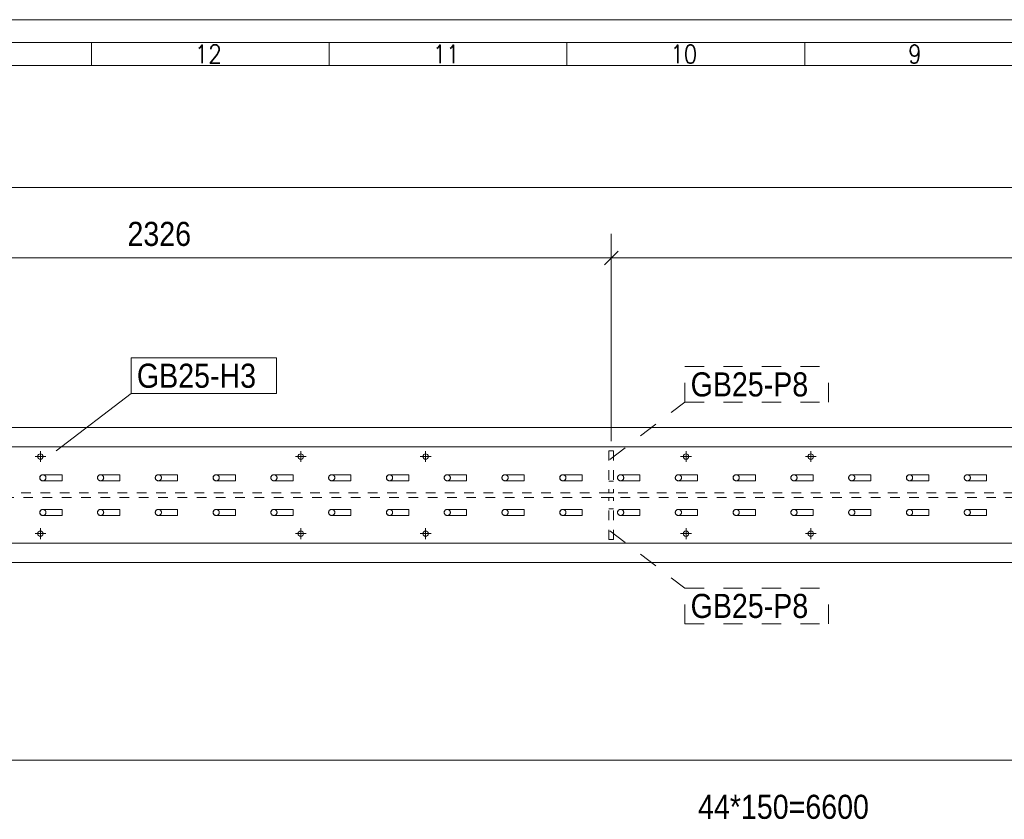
# Model space of a CAD drawing. Header units: millimetres. Extents: x 2 to 405, y 5 to 282.
# Tile 6 of 11: x 99 to 201, y 199 to 282. Entities that reach past the tile are written whole.
import ezdxf

# ---------------------------------------------------------------- set-up
doc = ezdxf.new("R2010")
doc.units = ezdxf.units.MM
for name, pattern in [('XKITLINE00', [0]), ('XKITLINE01', [4, 1, -1, 1, -1]), ('XKITLINE02', [4, 2, -2])]:
    doc.linetypes.add(name, pattern=pattern)
for name, color, linetype, lineweight in [('Bolt', 7, 'Continuous', 0), ('DrawingSheet', 5, 'Continuous', 0), ('OtherObjectType', 1, 'Continuous', 0), ('Part', 2, 'Continuous', 0), ('PartMark', 3, 'Continuous', 0), ('Z-DIMENSIONS', 1, 'Continuous', 0)]:
    doc.layers.add(name, color=color, linetype=linetype, lineweight=lineweight)
doc.styles.add('ARIAL', font='ARIAL.TTF')
doc.styles.add('ROMANS', font='ROMANS__.TTF')

# ---------------------------------------------------------------- blocks, each defined once
blk = doc.blocks.new('*A138')
at = {"layer": 'Bolt', "linetype": 'XKITLINE00', "lineweight": 0}
for p, q in [((101.09, 237.22), (101.09, 236.1)), ((128.13, 237.22), (128.13, 236.1)), ((141.09, 237.22), (141.09, 236.1)), ((168.13, 237.22), (168.13, 236.1)), ((181.09, 237.22), (181.09, 236.1)), ((101.65, 236.66), (100.53, 236.66)), ((128.69, 236.66), (127.57, 236.66)), ((141.65, 236.66), (140.53, 236.66)), ((168.69, 236.66), (167.57, 236.66)), ((181.65, 236.66), (180.53, 236.66)), ((101.09, 229.22), (101.09, 228.1)), ((128.13, 229.22), (128.13, 228.1)), ((141.09, 229.22), (141.09, 228.1)), ((168.13, 229.22), (168.13, 228.1)), ((181.09, 229.22), (181.09, 228.1)), ((101.65, 228.66), (100.53, 228.66)), ((128.69, 228.66), (127.57, 228.66)), ((141.65, 228.66), (140.53, 228.66)), ((168.69, 228.66), (167.57, 228.66)), ((181.65, 228.66), (180.53, 228.66))]:
    blk.add_line(p, q, dxfattribs=at)
for centre in [(101.09, 236.66), (128.13, 236.66), (141.09, 236.66), (168.13, 236.66), (181.09, 236.66), (101.09, 228.66), (128.13, 228.66), (141.09, 228.66), (168.13, 228.66), (181.09, 228.66)]:
    blk.add_circle(centre, 0.28, dxfattribs=at)
blk = doc.blocks.new('*A139')
at = {"layer": 'Part', "linetype": 'XKITLINE00', "lineweight": 0}
for p, q in [((197.02, 230.86), (197.12, 231.09)), ((197.34, 231.18), (197.12, 231.09)), ((199.34, 231.18), (197.34, 231.18)), ((199.34, 231.18), (199.34, 231.09)), ((199.34, 231.09), (199.34, 230.86)), ((197.12, 230.63), (197.02, 230.86)), ((197.34, 230.54), (197.12, 230.63)), ((199.34, 230.54), (197.34, 230.54)), ((199.34, 230.86), (199.34, 230.63)), ((199.34, 230.63), (199.34, 230.54))]:
    blk.add_line(p, q, dxfattribs=at)
at = {"layer": 'Part', "linetype": 'XKITLINE01', "lineweight": 0}
for p, q in [((199.34, 231.09), (199.34, 231.18)), ((199.34, 230.86), (199.34, 231.09)), ((199.34, 230.63), (199.34, 230.86)), ((199.34, 230.54), (199.34, 230.63))]:
    blk.add_line(p, q, dxfattribs=at)
for start, end in [(135, 315), (315, 135)]:
    blk.add_arc((197.34, 230.86), 0.32, start, end, dxfattribs=at)
blk = doc.blocks.new('*A181')
at = {"layer": 'Part', "linetype": 'XKITLINE00', "lineweight": 0}
for p, q in [((137.02, 230.86), (137.12, 231.09)), ((137.34, 231.18), (137.12, 231.09)), ((139.34, 231.18), (137.34, 231.18)), ((139.34, 231.18), (139.34, 231.09)), ((139.34, 231.09), (139.34, 230.86)), ((137.12, 230.63), (137.02, 230.86)), ((137.34, 230.54), (137.12, 230.63)), ((139.34, 230.54), (137.34, 230.54)), ((139.34, 230.86), (139.34, 230.63)), ((139.34, 230.63), (139.34, 230.54))]:
    blk.add_line(p, q, dxfattribs=at)
at = {"layer": 'Part', "linetype": 'XKITLINE01', "lineweight": 0}
for p, q in [((139.34, 231.09), (139.34, 231.18)), ((139.34, 230.86), (139.34, 231.09)), ((139.34, 230.63), (139.34, 230.86)), ((139.34, 230.54), (139.34, 230.63))]:
    blk.add_line(p, q, dxfattribs=at)
for start, end in [(135, 315), (315, 135)]:
    blk.add_arc((137.34, 230.86), 0.32, start, end, dxfattribs=at)
blk = doc.blocks.new('*A184')
at = {"layer": 'Part', "linetype": 'XKITLINE00', "lineweight": 0}
for p, q in [((143.02, 234.46), (143.12, 234.69)), ((143.12, 234.23), (143.02, 234.46)), ((143.34, 234.78), (143.12, 234.69)), ((143.34, 234.14), (143.12, 234.23)), ((145.34, 234.78), (143.34, 234.78)), ((145.34, 234.78), (145.34, 234.69)), ((145.34, 234.69), (145.34, 234.46)), ((145.34, 234.46), (145.34, 234.23)), ((145.34, 234.23), (145.34, 234.14)), ((145.34, 234.14), (143.34, 234.14))]:
    blk.add_line(p, q, dxfattribs=at)
at = {"layer": 'Part', "linetype": 'XKITLINE01', "lineweight": 0}
for p, q in [((145.34, 234.69), (145.34, 234.78)), ((145.34, 234.46), (145.34, 234.69)), ((145.34, 234.23), (145.34, 234.46)), ((145.34, 234.14), (145.34, 234.23))]:
    blk.add_line(p, q, dxfattribs=at)
for start, end in [(135, 315), (315, 135)]:
    blk.add_arc((143.34, 234.46), 0.32, start, end, dxfattribs=at)
blk = doc.blocks.new('*A187')
at = {"layer": 'Part', "linetype": 'XKITLINE00', "lineweight": 0}
for p, q in [((383.04, 239.66), (45.32, 239.66)), ((45.32, 237.66), (384.12, 237.66)), ((384.12, 227.66), (45.32, 227.66)), ((383.04, 225.66), (45.32, 225.66))]:
    blk.add_line(p, q, dxfattribs=at)
at = {"layer": 'Part', "linetype": 'XKITLINE01', "lineweight": 0}
for p, q in [((384.1, 232.9), (45.32, 232.9)), ((45.32, 232.42), (384.1, 232.42))]:
    blk.add_line(p, q, dxfattribs=at)
blk = doc.blocks.new('*A189')
at = {"layer": 'Part', "linetype": 'XKITLINE00', "lineweight": 0}
for p, q in [((161.02, 234.46), (161.12, 234.69)), ((161.12, 234.23), (161.02, 234.46)), ((161.34, 234.78), (161.12, 234.69)), ((161.34, 234.14), (161.12, 234.23)), ((163.34, 234.78), (161.34, 234.78)), ((163.34, 234.78), (163.34, 234.69)), ((163.34, 234.69), (163.34, 234.46)), ((163.34, 234.46), (163.34, 234.23)), ((163.34, 234.23), (163.34, 234.14)), ((163.34, 234.14), (161.34, 234.14))]:
    blk.add_line(p, q, dxfattribs=at)
at = {"layer": 'Part', "linetype": 'XKITLINE01', "lineweight": 0}
for p, q in [((163.34, 234.69), (163.34, 234.78)), ((163.34, 234.46), (163.34, 234.69)), ((163.34, 234.23), (163.34, 234.46)), ((163.34, 234.14), (163.34, 234.23))]:
    blk.add_line(p, q, dxfattribs=at)
for start, end in [(135, 315), (315, 135)]:
    blk.add_arc((161.34, 234.46), 0.32, start, end, dxfattribs=at)
blk = doc.blocks.new('*A190')
at = {"layer": 'Part', "linetype": 'XKITLINE00', "lineweight": 0}
for p, q in [((161.02, 230.86), (161.12, 231.09)), ((161.34, 231.18), (161.12, 231.09)), ((163.34, 231.18), (161.34, 231.18)), ((163.34, 231.18), (163.34, 231.09)), ((163.34, 231.09), (163.34, 230.86)), ((161.12, 230.63), (161.02, 230.86)), ((161.34, 230.54), (161.12, 230.63)), ((163.34, 230.54), (161.34, 230.54)), ((163.34, 230.86), (163.34, 230.63)), ((163.34, 230.63), (163.34, 230.54))]:
    blk.add_line(p, q, dxfattribs=at)
at = {"layer": 'Part', "linetype": 'XKITLINE01', "lineweight": 0}
for p, q in [((163.34, 231.09), (163.34, 231.18)), ((163.34, 230.86), (163.34, 231.09)), ((163.34, 230.63), (163.34, 230.86)), ((163.34, 230.54), (163.34, 230.63))]:
    blk.add_line(p, q, dxfattribs=at)
for start, end in [(135, 315), (315, 135)]:
    blk.add_arc((161.34, 230.86), 0.32, start, end, dxfattribs=at)
blk = doc.blocks.new('*A209')
at = {"layer": 'Part', "linetype": 'XKITLINE00', "lineweight": 0}
for p, q in [((101.02, 234.46), (101.12, 234.69)), ((101.12, 234.23), (101.02, 234.46)), ((101.34, 234.78), (101.12, 234.69)), ((101.34, 234.14), (101.12, 234.23)), ((103.34, 234.78), (101.34, 234.78)), ((103.34, 234.78), (103.34, 234.69)), ((103.34, 234.69), (103.34, 234.46)), ((103.34, 234.46), (103.34, 234.23)), ((103.34, 234.23), (103.34, 234.14)), ((103.34, 234.14), (101.34, 234.14))]:
    blk.add_line(p, q, dxfattribs=at)
at = {"layer": 'Part', "linetype": 'XKITLINE01', "lineweight": 0}
for p, q in [((103.34, 234.69), (103.34, 234.78)), ((103.34, 234.46), (103.34, 234.69)), ((103.34, 234.23), (103.34, 234.46)), ((103.34, 234.14), (103.34, 234.23))]:
    blk.add_line(p, q, dxfattribs=at)
for start, end in [(135, 315), (315, 135)]:
    blk.add_arc((101.34, 234.46), 0.32, start, end, dxfattribs=at)
blk = doc.blocks.new('*A210')
at = {"layer": 'Part', "linetype": 'XKITLINE00', "lineweight": 0}
for p, q in [((101.02, 230.86), (101.12, 231.09)), ((101.34, 231.18), (101.12, 231.09)), ((103.34, 231.18), (101.34, 231.18)), ((103.34, 231.18), (103.34, 231.09)), ((103.34, 231.09), (103.34, 230.86)), ((101.12, 230.63), (101.02, 230.86)), ((101.34, 230.54), (101.12, 230.63)), ((103.34, 230.54), (101.34, 230.54)), ((103.34, 230.86), (103.34, 230.63)), ((103.34, 230.63), (103.34, 230.54))]:
    blk.add_line(p, q, dxfattribs=at)
at = {"layer": 'Part', "linetype": 'XKITLINE01', "lineweight": 0}
for p, q in [((103.34, 231.09), (103.34, 231.18)), ((103.34, 230.86), (103.34, 231.09)), ((103.34, 230.63), (103.34, 230.86)), ((103.34, 230.54), (103.34, 230.63))]:
    blk.add_line(p, q, dxfattribs=at)
for start, end in [(135, 315), (315, 135)]:
    blk.add_arc((101.34, 230.86), 0.32, start, end, dxfattribs=at)
blk = doc.blocks.new('*A211')
at = {"layer": 'Part', "linetype": 'XKITLINE00', "lineweight": 0}
for p, q in [((107.02, 234.46), (107.12, 234.69)), ((107.12, 234.23), (107.02, 234.46)), ((107.34, 234.78), (107.12, 234.69)), ((107.34, 234.14), (107.12, 234.23)), ((109.34, 234.78), (107.34, 234.78)), ((109.34, 234.78), (109.34, 234.69)), ((109.34, 234.69), (109.34, 234.46)), ((109.34, 234.46), (109.34, 234.23)), ((109.34, 234.23), (109.34, 234.14)), ((109.34, 234.14), (107.34, 234.14))]:
    blk.add_line(p, q, dxfattribs=at)
at = {"layer": 'Part', "linetype": 'XKITLINE01', "lineweight": 0}
for p, q in [((109.34, 234.69), (109.34, 234.78)), ((109.34, 234.46), (109.34, 234.69)), ((109.34, 234.23), (109.34, 234.46)), ((109.34, 234.14), (109.34, 234.23))]:
    blk.add_line(p, q, dxfattribs=at)
for start, end in [(135, 315), (315, 135)]:
    blk.add_arc((107.34, 234.46), 0.32, start, end, dxfattribs=at)
blk = doc.blocks.new('*A212')
at = {"layer": 'Part', "linetype": 'XKITLINE00', "lineweight": 0}
for p, q in [((107.02, 230.86), (107.12, 231.09)), ((107.34, 231.18), (107.12, 231.09)), ((109.34, 231.18), (107.34, 231.18)), ((109.34, 231.18), (109.34, 231.09)), ((109.34, 231.09), (109.34, 230.86)), ((107.12, 230.63), (107.02, 230.86)), ((107.34, 230.54), (107.12, 230.63)), ((109.34, 230.54), (107.34, 230.54)), ((109.34, 230.86), (109.34, 230.63)), ((109.34, 230.63), (109.34, 230.54))]:
    blk.add_line(p, q, dxfattribs=at)
at = {"layer": 'Part', "linetype": 'XKITLINE01', "lineweight": 0}
for p, q in [((109.34, 231.09), (109.34, 231.18)), ((109.34, 230.86), (109.34, 231.09)), ((109.34, 230.63), (109.34, 230.86)), ((109.34, 230.54), (109.34, 230.63))]:
    blk.add_line(p, q, dxfattribs=at)
for start, end in [(135, 315), (315, 135)]:
    blk.add_arc((107.34, 230.86), 0.32, start, end, dxfattribs=at)
blk = doc.blocks.new('*A213')
at = {"layer": 'Part', "linetype": 'XKITLINE00', "lineweight": 0}
for p, q in [((113.02, 234.46), (113.12, 234.69)), ((113.12, 234.23), (113.02, 234.46)), ((113.34, 234.78), (113.12, 234.69)), ((113.34, 234.14), (113.12, 234.23)), ((115.34, 234.78), (113.34, 234.78)), ((115.34, 234.78), (115.34, 234.69)), ((115.34, 234.69), (115.34, 234.46)), ((115.34, 234.46), (115.34, 234.23)), ((115.34, 234.23), (115.34, 234.14)), ((115.34, 234.14), (113.34, 234.14))]:
    blk.add_line(p, q, dxfattribs=at)
at = {"layer": 'Part', "linetype": 'XKITLINE01', "lineweight": 0}
for p, q in [((115.34, 234.69), (115.34, 234.78)), ((115.34, 234.46), (115.34, 234.69)), ((115.34, 234.23), (115.34, 234.46)), ((115.34, 234.14), (115.34, 234.23))]:
    blk.add_line(p, q, dxfattribs=at)
for start, end in [(135, 315), (315, 135)]:
    blk.add_arc((113.34, 234.46), 0.32, start, end, dxfattribs=at)
blk = doc.blocks.new('*A214')
at = {"layer": 'Part', "linetype": 'XKITLINE00', "lineweight": 0}
for p, q in [((113.02, 230.86), (113.12, 231.09)), ((113.34, 231.18), (113.12, 231.09)), ((115.34, 231.18), (113.34, 231.18)), ((115.34, 231.18), (115.34, 231.09)), ((115.34, 231.09), (115.34, 230.86)), ((113.12, 230.63), (113.02, 230.86)), ((113.34, 230.54), (113.12, 230.63)), ((115.34, 230.54), (113.34, 230.54)), ((115.34, 230.86), (115.34, 230.63)), ((115.34, 230.63), (115.34, 230.54))]:
    blk.add_line(p, q, dxfattribs=at)
at = {"layer": 'Part', "linetype": 'XKITLINE01', "lineweight": 0}
for p, q in [((115.34, 231.09), (115.34, 231.18)), ((115.34, 230.86), (115.34, 231.09)), ((115.34, 230.63), (115.34, 230.86)), ((115.34, 230.54), (115.34, 230.63))]:
    blk.add_line(p, q, dxfattribs=at)
for start, end in [(135, 315), (315, 135)]:
    blk.add_arc((113.34, 230.86), 0.32, start, end, dxfattribs=at)
blk = doc.blocks.new('*A215')
at = {"layer": 'Part', "linetype": 'XKITLINE00', "lineweight": 0}
for p, q in [((119.02, 234.46), (119.12, 234.69)), ((119.12, 234.23), (119.02, 234.46)), ((119.34, 234.78), (119.12, 234.69)), ((119.34, 234.14), (119.12, 234.23)), ((121.34, 234.78), (119.34, 234.78)), ((121.34, 234.78), (121.34, 234.69)), ((121.34, 234.69), (121.34, 234.46)), ((121.34, 234.46), (121.34, 234.23)), ((121.34, 234.23), (121.34, 234.14)), ((121.34, 234.14), (119.34, 234.14))]:
    blk.add_line(p, q, dxfattribs=at)
at = {"layer": 'Part', "linetype": 'XKITLINE01', "lineweight": 0}
for p, q in [((121.34, 234.69), (121.34, 234.78)), ((121.34, 234.46), (121.34, 234.69)), ((121.34, 234.23), (121.34, 234.46)), ((121.34, 234.14), (121.34, 234.23))]:
    blk.add_line(p, q, dxfattribs=at)
for start, end in [(135, 315), (315, 135)]:
    blk.add_arc((119.34, 234.46), 0.32, start, end, dxfattribs=at)
blk = doc.blocks.new('*A216')
at = {"layer": 'Part', "linetype": 'XKITLINE00', "lineweight": 0}
for p, q in [((119.02, 230.86), (119.12, 231.09)), ((119.34, 231.18), (119.12, 231.09)), ((121.34, 231.18), (119.34, 231.18)), ((121.34, 231.18), (121.34, 231.09)), ((121.34, 231.09), (121.34, 230.86)), ((119.12, 230.63), (119.02, 230.86)), ((119.34, 230.54), (119.12, 230.63)), ((121.34, 230.54), (119.34, 230.54)), ((121.34, 230.86), (121.34, 230.63)), ((121.34, 230.63), (121.34, 230.54))]:
    blk.add_line(p, q, dxfattribs=at)
at = {"layer": 'Part', "linetype": 'XKITLINE01', "lineweight": 0}
for p, q in [((121.34, 231.09), (121.34, 231.18)), ((121.34, 230.86), (121.34, 231.09)), ((121.34, 230.63), (121.34, 230.86)), ((121.34, 230.54), (121.34, 230.63))]:
    blk.add_line(p, q, dxfattribs=at)
for start, end in [(135, 315), (315, 135)]:
    blk.add_arc((119.34, 230.86), 0.32, start, end, dxfattribs=at)
blk = doc.blocks.new('*A217')
at = {"layer": 'Part', "linetype": 'XKITLINE00', "lineweight": 0}
for p, q in [((125.02, 234.46), (125.12, 234.69)), ((125.12, 234.23), (125.02, 234.46)), ((125.34, 234.78), (125.12, 234.69)), ((125.34, 234.14), (125.12, 234.23)), ((127.34, 234.78), (125.34, 234.78)), ((127.34, 234.78), (127.34, 234.69)), ((127.34, 234.69), (127.34, 234.46)), ((127.34, 234.46), (127.34, 234.23)), ((127.34, 234.23), (127.34, 234.14)), ((127.34, 234.14), (125.34, 234.14))]:
    blk.add_line(p, q, dxfattribs=at)
at = {"layer": 'Part', "linetype": 'XKITLINE01', "lineweight": 0}
for p, q in [((127.34, 234.69), (127.34, 234.78)), ((127.34, 234.46), (127.34, 234.69)), ((127.34, 234.23), (127.34, 234.46)), ((127.34, 234.14), (127.34, 234.23))]:
    blk.add_line(p, q, dxfattribs=at)
for start, end in [(135, 315), (315, 135)]:
    blk.add_arc((125.34, 234.46), 0.32, start, end, dxfattribs=at)
blk = doc.blocks.new('*A218')
at = {"layer": 'Part', "linetype": 'XKITLINE00', "lineweight": 0}
for p, q in [((125.02, 230.86), (125.12, 231.09)), ((125.34, 231.18), (125.12, 231.09)), ((127.34, 231.18), (125.34, 231.18)), ((127.34, 231.18), (127.34, 231.09)), ((127.34, 231.09), (127.34, 230.86)), ((125.12, 230.63), (125.02, 230.86)), ((125.34, 230.54), (125.12, 230.63)), ((127.34, 230.54), (125.34, 230.54)), ((127.34, 230.86), (127.34, 230.63)), ((127.34, 230.63), (127.34, 230.54))]:
    blk.add_line(p, q, dxfattribs=at)
at = {"layer": 'Part', "linetype": 'XKITLINE01', "lineweight": 0}
for p, q in [((127.34, 231.09), (127.34, 231.18)), ((127.34, 230.86), (127.34, 231.09)), ((127.34, 230.63), (127.34, 230.86)), ((127.34, 230.54), (127.34, 230.63))]:
    blk.add_line(p, q, dxfattribs=at)
for start, end in [(135, 315), (315, 135)]:
    blk.add_arc((125.34, 230.86), 0.32, start, end, dxfattribs=at)
blk = doc.blocks.new('*A219')
at = {"layer": 'Part', "linetype": 'XKITLINE00', "lineweight": 0}
for p, q in [((131.02, 234.46), (131.12, 234.69)), ((131.12, 234.23), (131.02, 234.46)), ((131.34, 234.78), (131.12, 234.69)), ((131.34, 234.14), (131.12, 234.23)), ((133.34, 234.78), (131.34, 234.78)), ((133.34, 234.78), (133.34, 234.69)), ((133.34, 234.69), (133.34, 234.46)), ((133.34, 234.46), (133.34, 234.23)), ((133.34, 234.23), (133.34, 234.14)), ((133.34, 234.14), (131.34, 234.14))]:
    blk.add_line(p, q, dxfattribs=at)
at = {"layer": 'Part', "linetype": 'XKITLINE01', "lineweight": 0}
for p, q in [((133.34, 234.69), (133.34, 234.78)), ((133.34, 234.46), (133.34, 234.69)), ((133.34, 234.23), (133.34, 234.46)), ((133.34, 234.14), (133.34, 234.23))]:
    blk.add_line(p, q, dxfattribs=at)
for start, end in [(135, 315), (315, 135)]:
    blk.add_arc((131.34, 234.46), 0.32, start, end, dxfattribs=at)
blk = doc.blocks.new('*A220')
at = {"layer": 'Part', "linetype": 'XKITLINE00', "lineweight": 0}
for p, q in [((131.02, 230.86), (131.12, 231.09)), ((131.34, 231.18), (131.12, 231.09)), ((133.34, 231.18), (131.34, 231.18)), ((133.34, 231.18), (133.34, 231.09)), ((133.34, 231.09), (133.34, 230.86)), ((131.12, 230.63), (131.02, 230.86)), ((131.34, 230.54), (131.12, 230.63)), ((133.34, 230.54), (131.34, 230.54)), ((133.34, 230.86), (133.34, 230.63)), ((133.34, 230.63), (133.34, 230.54))]:
    blk.add_line(p, q, dxfattribs=at)
at = {"layer": 'Part', "linetype": 'XKITLINE01', "lineweight": 0}
for p, q in [((133.34, 231.09), (133.34, 231.18)), ((133.34, 230.86), (133.34, 231.09)), ((133.34, 230.63), (133.34, 230.86)), ((133.34, 230.54), (133.34, 230.63))]:
    blk.add_line(p, q, dxfattribs=at)
for start, end in [(135, 315), (315, 135)]:
    blk.add_arc((131.34, 230.86), 0.32, start, end, dxfattribs=at)
blk = doc.blocks.new('*A221')
at = {"layer": 'Part', "linetype": 'XKITLINE00', "lineweight": 0}
for p, q in [((137.02, 234.46), (137.12, 234.69)), ((137.12, 234.23), (137.02, 234.46)), ((137.34, 234.78), (137.12, 234.69)), ((137.34, 234.14), (137.12, 234.23)), ((139.34, 234.78), (137.34, 234.78)), ((139.34, 234.78), (139.34, 234.69)), ((139.34, 234.69), (139.34, 234.46)), ((139.34, 234.46), (139.34, 234.23)), ((139.34, 234.23), (139.34, 234.14)), ((139.34, 234.14), (137.34, 234.14))]:
    blk.add_line(p, q, dxfattribs=at)
at = {"layer": 'Part', "linetype": 'XKITLINE01', "lineweight": 0}
for p, q in [((139.34, 234.69), (139.34, 234.78)), ((139.34, 234.46), (139.34, 234.69)), ((139.34, 234.23), (139.34, 234.46)), ((139.34, 234.14), (139.34, 234.23))]:
    blk.add_line(p, q, dxfattribs=at)
for start, end in [(135, 315), (315, 135)]:
    blk.add_arc((137.34, 234.46), 0.32, start, end, dxfattribs=at)
blk = doc.blocks.new('*A222')
at = {"layer": 'Part', "linetype": 'XKITLINE00', "lineweight": 0}
for p, q in [((143.02, 230.86), (143.12, 231.09)), ((143.34, 231.18), (143.12, 231.09)), ((145.34, 231.18), (143.34, 231.18)), ((145.34, 231.18), (145.34, 231.09)), ((145.34, 231.09), (145.34, 230.86)), ((143.12, 230.63), (143.02, 230.86)), ((143.34, 230.54), (143.12, 230.63)), ((145.34, 230.54), (143.34, 230.54)), ((145.34, 230.86), (145.34, 230.63)), ((145.34, 230.63), (145.34, 230.54))]:
    blk.add_line(p, q, dxfattribs=at)
at = {"layer": 'Part', "linetype": 'XKITLINE01', "lineweight": 0}
for p, q in [((145.34, 231.09), (145.34, 231.18)), ((145.34, 230.86), (145.34, 231.09)), ((145.34, 230.63), (145.34, 230.86)), ((145.34, 230.54), (145.34, 230.63))]:
    blk.add_line(p, q, dxfattribs=at)
for start, end in [(135, 315), (315, 135)]:
    blk.add_arc((143.34, 230.86), 0.32, start, end, dxfattribs=at)
blk = doc.blocks.new('*A223')
at = {"layer": 'Part', "linetype": 'XKITLINE00', "lineweight": 0}
for p, q in [((149.02, 234.46), (149.12, 234.69)), ((149.12, 234.23), (149.02, 234.46)), ((149.34, 234.78), (149.12, 234.69)), ((149.34, 234.14), (149.12, 234.23)), ((151.34, 234.78), (149.34, 234.78)), ((151.34, 234.78), (151.34, 234.69)), ((151.34, 234.69), (151.34, 234.46)), ((151.34, 234.46), (151.34, 234.23)), ((151.34, 234.23), (151.34, 234.14)), ((151.34, 234.14), (149.34, 234.14))]:
    blk.add_line(p, q, dxfattribs=at)
at = {"layer": 'Part', "linetype": 'XKITLINE01', "lineweight": 0}
for p, q in [((151.34, 234.69), (151.34, 234.78)), ((151.34, 234.46), (151.34, 234.69)), ((151.34, 234.23), (151.34, 234.46)), ((151.34, 234.14), (151.34, 234.23))]:
    blk.add_line(p, q, dxfattribs=at)
for start, end in [(135, 315), (315, 135)]:
    blk.add_arc((149.34, 234.46), 0.32, start, end, dxfattribs=at)
blk = doc.blocks.new('*A224')
at = {"layer": 'Part', "linetype": 'XKITLINE00', "lineweight": 0}
for p, q in [((149.02, 230.86), (149.12, 231.09)), ((149.34, 231.18), (149.12, 231.09)), ((151.34, 231.18), (149.34, 231.18)), ((151.34, 231.18), (151.34, 231.09)), ((151.34, 231.09), (151.34, 230.86)), ((149.12, 230.63), (149.02, 230.86)), ((149.34, 230.54), (149.12, 230.63)), ((151.34, 230.54), (149.34, 230.54)), ((151.34, 230.86), (151.34, 230.63)), ((151.34, 230.63), (151.34, 230.54))]:
    blk.add_line(p, q, dxfattribs=at)
at = {"layer": 'Part', "linetype": 'XKITLINE01', "lineweight": 0}
for p, q in [((151.34, 231.09), (151.34, 231.18)), ((151.34, 230.86), (151.34, 231.09)), ((151.34, 230.63), (151.34, 230.86)), ((151.34, 230.54), (151.34, 230.63))]:
    blk.add_line(p, q, dxfattribs=at)
for start, end in [(135, 315), (315, 135)]:
    blk.add_arc((149.34, 230.86), 0.32, start, end, dxfattribs=at)
blk = doc.blocks.new('*A225')
at = {"layer": 'Part', "linetype": 'XKITLINE00', "lineweight": 0}
for p, q in [((155.02, 234.46), (155.12, 234.69)), ((155.12, 234.23), (155.02, 234.46)), ((155.34, 234.78), (155.12, 234.69)), ((155.34, 234.14), (155.12, 234.23)), ((157.34, 234.78), (155.34, 234.78)), ((157.34, 234.78), (157.34, 234.69)), ((157.34, 234.69), (157.34, 234.46)), ((157.34, 234.46), (157.34, 234.23)), ((157.34, 234.23), (157.34, 234.14)), ((157.34, 234.14), (155.34, 234.14))]:
    blk.add_line(p, q, dxfattribs=at)
at = {"layer": 'Part', "linetype": 'XKITLINE01', "lineweight": 0}
for p, q in [((157.34, 234.69), (157.34, 234.78)), ((157.34, 234.46), (157.34, 234.69)), ((157.34, 234.23), (157.34, 234.46)), ((157.34, 234.14), (157.34, 234.23))]:
    blk.add_line(p, q, dxfattribs=at)
for start, end in [(135, 315), (315, 135)]:
    blk.add_arc((155.34, 234.46), 0.32, start, end, dxfattribs=at)
blk = doc.blocks.new('*A226')
at = {"layer": 'Part', "linetype": 'XKITLINE00', "lineweight": 0}
for p, q in [((155.02, 230.86), (155.12, 231.09)), ((155.34, 231.18), (155.12, 231.09)), ((157.34, 231.18), (155.34, 231.18)), ((157.34, 231.18), (157.34, 231.09)), ((157.34, 231.09), (157.34, 230.86)), ((155.12, 230.63), (155.02, 230.86)), ((155.34, 230.54), (155.12, 230.63)), ((157.34, 230.54), (155.34, 230.54)), ((157.34, 230.86), (157.34, 230.63)), ((157.34, 230.63), (157.34, 230.54))]:
    blk.add_line(p, q, dxfattribs=at)
at = {"layer": 'Part', "linetype": 'XKITLINE01', "lineweight": 0}
for p, q in [((157.34, 231.09), (157.34, 231.18)), ((157.34, 230.86), (157.34, 231.09)), ((157.34, 230.63), (157.34, 230.86)), ((157.34, 230.54), (157.34, 230.63))]:
    blk.add_line(p, q, dxfattribs=at)
for start, end in [(135, 315), (315, 135)]:
    blk.add_arc((155.34, 230.86), 0.32, start, end, dxfattribs=at)
blk = doc.blocks.new('*A227')
at = {"layer": 'Part', "linetype": 'XKITLINE00', "lineweight": 0}
for p, q in [((167.02, 234.46), (167.12, 234.69)), ((167.12, 234.23), (167.02, 234.46)), ((167.34, 234.78), (167.12, 234.69)), ((167.34, 234.14), (167.12, 234.23)), ((169.34, 234.78), (167.34, 234.78)), ((169.34, 234.78), (169.34, 234.69)), ((169.34, 234.69), (169.34, 234.46)), ((169.34, 234.46), (169.34, 234.23)), ((169.34, 234.23), (169.34, 234.14)), ((169.34, 234.14), (167.34, 234.14))]:
    blk.add_line(p, q, dxfattribs=at)
at = {"layer": 'Part', "linetype": 'XKITLINE01', "lineweight": 0}
for p, q in [((169.34, 234.69), (169.34, 234.78)), ((169.34, 234.46), (169.34, 234.69)), ((169.34, 234.23), (169.34, 234.46)), ((169.34, 234.14), (169.34, 234.23))]:
    blk.add_line(p, q, dxfattribs=at)
for start, end in [(135, 315), (315, 135)]:
    blk.add_arc((167.34, 234.46), 0.32, start, end, dxfattribs=at)
blk = doc.blocks.new('*A228')
at = {"layer": 'Part', "linetype": 'XKITLINE00', "lineweight": 0}
for p, q in [((167.02, 230.86), (167.12, 231.09)), ((167.34, 231.18), (167.12, 231.09)), ((169.34, 231.18), (167.34, 231.18)), ((169.34, 231.18), (169.34, 231.09)), ((169.34, 231.09), (169.34, 230.86)), ((167.12, 230.63), (167.02, 230.86)), ((167.34, 230.54), (167.12, 230.63)), ((169.34, 230.54), (167.34, 230.54)), ((169.34, 230.86), (169.34, 230.63)), ((169.34, 230.63), (169.34, 230.54))]:
    blk.add_line(p, q, dxfattribs=at)
at = {"layer": 'Part', "linetype": 'XKITLINE01', "lineweight": 0}
for p, q in [((169.34, 231.09), (169.34, 231.18)), ((169.34, 230.86), (169.34, 231.09)), ((169.34, 230.63), (169.34, 230.86)), ((169.34, 230.54), (169.34, 230.63))]:
    blk.add_line(p, q, dxfattribs=at)
for start, end in [(135, 315), (315, 135)]:
    blk.add_arc((167.34, 230.86), 0.32, start, end, dxfattribs=at)
blk = doc.blocks.new('*A229')
at = {"layer": 'Part', "linetype": 'XKITLINE00', "lineweight": 0}
for p, q in [((173.02, 234.46), (173.12, 234.69)), ((173.12, 234.23), (173.02, 234.46)), ((173.34, 234.78), (173.12, 234.69)), ((173.34, 234.14), (173.12, 234.23)), ((175.34, 234.78), (173.34, 234.78)), ((175.34, 234.78), (175.34, 234.69)), ((175.34, 234.69), (175.34, 234.46)), ((175.34, 234.46), (175.34, 234.23)), ((175.34, 234.23), (175.34, 234.14)), ((175.34, 234.14), (173.34, 234.14))]:
    blk.add_line(p, q, dxfattribs=at)
at = {"layer": 'Part', "linetype": 'XKITLINE01', "lineweight": 0}
for p, q in [((175.34, 234.69), (175.34, 234.78)), ((175.34, 234.46), (175.34, 234.69)), ((175.34, 234.23), (175.34, 234.46)), ((175.34, 234.14), (175.34, 234.23))]:
    blk.add_line(p, q, dxfattribs=at)
for start, end in [(135, 315), (315, 135)]:
    blk.add_arc((173.34, 234.46), 0.32, start, end, dxfattribs=at)
blk = doc.blocks.new('*A230')
at = {"layer": 'Part', "linetype": 'XKITLINE00', "lineweight": 0}
for p, q in [((173.02, 230.86), (173.12, 231.09)), ((173.34, 231.18), (173.12, 231.09)), ((175.34, 231.18), (173.34, 231.18)), ((175.34, 231.18), (175.34, 231.09)), ((175.34, 231.09), (175.34, 230.86)), ((173.12, 230.63), (173.02, 230.86)), ((173.34, 230.54), (173.12, 230.63)), ((175.34, 230.54), (173.34, 230.54)), ((175.34, 230.86), (175.34, 230.63)), ((175.34, 230.63), (175.34, 230.54))]:
    blk.add_line(p, q, dxfattribs=at)
at = {"layer": 'Part', "linetype": 'XKITLINE01', "lineweight": 0}
for p, q in [((175.34, 231.09), (175.34, 231.18)), ((175.34, 230.86), (175.34, 231.09)), ((175.34, 230.63), (175.34, 230.86)), ((175.34, 230.54), (175.34, 230.63))]:
    blk.add_line(p, q, dxfattribs=at)
for start, end in [(135, 315), (315, 135)]:
    blk.add_arc((173.34, 230.86), 0.32, start, end, dxfattribs=at)
blk = doc.blocks.new('*A231')
at = {"layer": 'Part', "linetype": 'XKITLINE00', "lineweight": 0}
for p, q in [((179.02, 234.46), (179.12, 234.69)), ((179.12, 234.23), (179.02, 234.46)), ((179.34, 234.78), (179.12, 234.69)), ((179.34, 234.14), (179.12, 234.23)), ((181.34, 234.78), (179.34, 234.78)), ((181.34, 234.78), (181.34, 234.69)), ((181.34, 234.69), (181.34, 234.46)), ((181.34, 234.46), (181.34, 234.23)), ((181.34, 234.23), (181.34, 234.14)), ((181.34, 234.14), (179.34, 234.14))]:
    blk.add_line(p, q, dxfattribs=at)
at = {"layer": 'Part', "linetype": 'XKITLINE01', "lineweight": 0}
for p, q in [((181.34, 234.69), (181.34, 234.78)), ((181.34, 234.46), (181.34, 234.69)), ((181.34, 234.23), (181.34, 234.46)), ((181.34, 234.14), (181.34, 234.23))]:
    blk.add_line(p, q, dxfattribs=at)
for start, end in [(135, 315), (315, 135)]:
    blk.add_arc((179.34, 234.46), 0.32, start, end, dxfattribs=at)
blk = doc.blocks.new('*A232')
at = {"layer": 'Part', "linetype": 'XKITLINE00', "lineweight": 0}
for p, q in [((179.02, 230.86), (179.12, 231.09)), ((179.34, 231.18), (179.12, 231.09)), ((181.34, 231.18), (179.34, 231.18)), ((181.34, 231.18), (181.34, 231.09)), ((181.34, 231.09), (181.34, 230.86)), ((179.12, 230.63), (179.02, 230.86)), ((179.34, 230.54), (179.12, 230.63)), ((181.34, 230.54), (179.34, 230.54)), ((181.34, 230.86), (181.34, 230.63)), ((181.34, 230.63), (181.34, 230.54))]:
    blk.add_line(p, q, dxfattribs=at)
at = {"layer": 'Part', "linetype": 'XKITLINE01', "lineweight": 0}
for p, q in [((181.34, 231.09), (181.34, 231.18)), ((181.34, 230.86), (181.34, 231.09)), ((181.34, 230.63), (181.34, 230.86)), ((181.34, 230.54), (181.34, 230.63))]:
    blk.add_line(p, q, dxfattribs=at)
for start, end in [(135, 315), (315, 135)]:
    blk.add_arc((179.34, 230.86), 0.32, start, end, dxfattribs=at)
blk = doc.blocks.new('*A233')
at = {"layer": 'Part', "linetype": 'XKITLINE00', "lineweight": 0}
for p, q in [((185.02, 234.46), (185.12, 234.69)), ((185.12, 234.23), (185.02, 234.46)), ((185.34, 234.78), (185.12, 234.69)), ((185.34, 234.14), (185.12, 234.23)), ((187.34, 234.78), (185.34, 234.78)), ((187.34, 234.78), (187.34, 234.69)), ((187.34, 234.69), (187.34, 234.46)), ((187.34, 234.46), (187.34, 234.23)), ((187.34, 234.23), (187.34, 234.14)), ((187.34, 234.14), (185.34, 234.14))]:
    blk.add_line(p, q, dxfattribs=at)
at = {"layer": 'Part', "linetype": 'XKITLINE01', "lineweight": 0}
for p, q in [((187.34, 234.69), (187.34, 234.78)), ((187.34, 234.46), (187.34, 234.69)), ((187.34, 234.23), (187.34, 234.46)), ((187.34, 234.14), (187.34, 234.23))]:
    blk.add_line(p, q, dxfattribs=at)
for start, end in [(135, 315), (315, 135)]:
    blk.add_arc((185.34, 234.46), 0.32, start, end, dxfattribs=at)
blk = doc.blocks.new('*A234')
at = {"layer": 'Part', "linetype": 'XKITLINE00', "lineweight": 0}
for p, q in [((185.02, 230.86), (185.12, 231.09)), ((185.34, 231.18), (185.12, 231.09)), ((187.34, 231.18), (185.34, 231.18)), ((187.34, 231.18), (187.34, 231.09)), ((187.34, 231.09), (187.34, 230.86)), ((185.12, 230.63), (185.02, 230.86)), ((185.34, 230.54), (185.12, 230.63)), ((187.34, 230.54), (185.34, 230.54)), ((187.34, 230.86), (187.34, 230.63)), ((187.34, 230.63), (187.34, 230.54))]:
    blk.add_line(p, q, dxfattribs=at)
at = {"layer": 'Part', "linetype": 'XKITLINE01', "lineweight": 0}
for p, q in [((187.34, 231.09), (187.34, 231.18)), ((187.34, 230.86), (187.34, 231.09)), ((187.34, 230.63), (187.34, 230.86)), ((187.34, 230.54), (187.34, 230.63))]:
    blk.add_line(p, q, dxfattribs=at)
for start, end in [(135, 315), (315, 135)]:
    blk.add_arc((185.34, 230.86), 0.32, start, end, dxfattribs=at)
blk = doc.blocks.new('*A235')
at = {"layer": 'Part', "linetype": 'XKITLINE00', "lineweight": 0}
for p, q in [((191.02, 234.46), (191.12, 234.69)), ((191.12, 234.23), (191.02, 234.46)), ((191.34, 234.78), (191.12, 234.69)), ((191.34, 234.14), (191.12, 234.23)), ((193.34, 234.78), (191.34, 234.78)), ((193.34, 234.78), (193.34, 234.69)), ((193.34, 234.69), (193.34, 234.46)), ((193.34, 234.46), (193.34, 234.23)), ((193.34, 234.23), (193.34, 234.14)), ((193.34, 234.14), (191.34, 234.14))]:
    blk.add_line(p, q, dxfattribs=at)
at = {"layer": 'Part', "linetype": 'XKITLINE01', "lineweight": 0}
for p, q in [((193.34, 234.69), (193.34, 234.78)), ((193.34, 234.46), (193.34, 234.69)), ((193.34, 234.23), (193.34, 234.46)), ((193.34, 234.14), (193.34, 234.23))]:
    blk.add_line(p, q, dxfattribs=at)
for start, end in [(135, 315), (315, 135)]:
    blk.add_arc((191.34, 234.46), 0.32, start, end, dxfattribs=at)
blk = doc.blocks.new('*A236')
at = {"layer": 'Part', "linetype": 'XKITLINE00', "lineweight": 0}
for p, q in [((191.02, 230.86), (191.12, 231.09)), ((191.34, 231.18), (191.12, 231.09)), ((193.34, 231.18), (191.34, 231.18)), ((193.34, 231.18), (193.34, 231.09)), ((193.34, 231.09), (193.34, 230.86)), ((191.12, 230.63), (191.02, 230.86)), ((191.34, 230.54), (191.12, 230.63)), ((193.34, 230.54), (191.34, 230.54)), ((193.34, 230.86), (193.34, 230.63)), ((193.34, 230.63), (193.34, 230.54))]:
    blk.add_line(p, q, dxfattribs=at)
at = {"layer": 'Part', "linetype": 'XKITLINE01', "lineweight": 0}
for p, q in [((193.34, 231.09), (193.34, 231.18)), ((193.34, 230.86), (193.34, 231.09)), ((193.34, 230.63), (193.34, 230.86)), ((193.34, 230.54), (193.34, 230.63))]:
    blk.add_line(p, q, dxfattribs=at)
for start, end in [(135, 315), (315, 135)]:
    blk.add_arc((191.34, 230.86), 0.32, start, end, dxfattribs=at)
blk = doc.blocks.new('*A237')
at = {"layer": 'Part', "linetype": 'XKITLINE00', "lineweight": 0}
for p, q in [((197.02, 234.46), (197.12, 234.69)), ((197.12, 234.23), (197.02, 234.46)), ((197.34, 234.78), (197.12, 234.69)), ((197.34, 234.14), (197.12, 234.23)), ((199.34, 234.78), (197.34, 234.78)), ((199.34, 234.78), (199.34, 234.69)), ((199.34, 234.69), (199.34, 234.46)), ((199.34, 234.46), (199.34, 234.23)), ((199.34, 234.23), (199.34, 234.14)), ((199.34, 234.14), (197.34, 234.14))]:
    blk.add_line(p, q, dxfattribs=at)
at = {"layer": 'Part', "linetype": 'XKITLINE01', "lineweight": 0}
for p, q in [((199.34, 234.69), (199.34, 234.78)), ((199.34, 234.46), (199.34, 234.69)), ((199.34, 234.23), (199.34, 234.46)), ((199.34, 234.14), (199.34, 234.23))]:
    blk.add_line(p, q, dxfattribs=at)
for start, end in [(135, 315), (315, 135)]:
    blk.add_arc((197.34, 234.46), 0.32, start, end, dxfattribs=at)
blk = doc.blocks.new('*A244')
at = {"layer": 'Part', "linetype": 'XKITLINE01', "lineweight": 0}
for p, q in [((160.6, 232.42), (160.12, 232.42)), ((160.12, 228.06), (160.12, 232.42)), ((160.6, 228.06), (160.6, 232.42)), ((160.6, 231.22), (160.12, 231.22)), ((160.6, 228.06), (160.12, 228.06))]:
    blk.add_line(p, q, dxfattribs=at)
blk = doc.blocks.new('*A245')
at = {"layer": 'Part', "linetype": 'XKITLINE01', "lineweight": 0}
for p, q in [((160.12, 237.26), (160.12, 232.9)), ((160.12, 237.26), (160.6, 237.26)), ((160.6, 237.26), (160.6, 232.9)), ((160.6, 234.1), (160.12, 234.1)), ((160.12, 232.9), (160.6, 232.9))]:
    blk.add_line(p, q, dxfattribs=at)
blk = doc.blocks.new('*A323')
at = {"layer": 'DrawingSheet', "linetype": 'XKITLINE00', "lineweight": 0}
blk.add_line((405, 282), (5, 282), dxfattribs=at)
blk = doc.blocks.new('*A325')
at = {"layer": 'OtherObjectType', "linetype": 'XKITLINE00', "lineweight": 0}
for p, q in [((405, 282), (5, 282)), ((7.38, 279.62), (402.62, 279.62)), ((402.62, 279.62), (7.38, 279.62)), ((106.4, 279.62), (106.4, 277.24)), ((131.09, 279.62), (131.09, 277.24)), ((155.77, 279.62), (155.77, 277.24)), ((180.46, 279.62), (180.46, 277.24)), ((9.76, 277.24), (402.62, 277.24))]:
    blk.add_line(p, q, dxfattribs=at)
at = {"layer": 'OtherObjectType', "style": 'ROMANS', "width": 0.85}
for s, height, p in [('12', 1.903, (117.14, 277.48)), ('11', 1.903, (141.83, 277.48)), ('10', 1.903, (166.51, 277.48)), ('9', 1.9, (191.2, 277.48))]:
    blk.add_text(s, height=height, dxfattribs=at).set_placement(p)
blk = doc.blocks.new('*A329')
at = {"layer": 'Z-DIMENSIONS', "linetype": 'XKITLINE00', "lineweight": 0}
blk.add_line((45.32, 205.15), (384.12, 205.15), dxfattribs=at)
blk = doc.blocks.new('*A354')
at = {"layer": 'Z-DIMENSIONS', "style": 'ARIAL', "width": 0.85}
blk.add_text('44*150=6600', height=2.5, dxfattribs=at).set_placement((169.38, 199.06))
blk = doc.blocks.new('*A400')
at = {"layer": 'Z-DIMENSIONS', "linetype": 'XKITLINE00', "lineweight": 0}
for p, q in [((160.36, 238.26), (160.36, 259.77)), ((253.4, 239.66), (253.4, 259.77)), ((161.07, 257.98), (159.65, 256.56)), ((254.11, 257.98), (252.69, 256.56)), ((160.36, 257.27), (253.4, 257.27))]:
    blk.add_line(p, q, dxfattribs=at)
at = {"layer": 'Z-DIMENSIONS'}
for p in [(160.36, 257.27), (253.4, 257.27)]:
    blk.add_point(p, dxfattribs=at)
at = {"layer": 'Z-DIMENSIONS', "style": 'ARIAL', "width": 0.85}
blk.add_text('2326', height=2.5, dxfattribs=at).set_placement((203.17, 258.52))
blk = doc.blocks.new('*A401')
at = {"layer": 'Z-DIMENSIONS', "linetype": 'XKITLINE00', "lineweight": 0}
blk.add_line((45.32, 264.57), (384.12, 264.57), dxfattribs=at)
blk = doc.blocks.new('*A402')
at = {"layer": 'Z-DIMENSIONS', "linetype": 'XKITLINE00', "lineweight": 0}
for p, q in [((67.32, 237.7), (67.32, 259.77)), ((160.36, 238.26), (160.36, 259.77)), ((68.03, 257.98), (66.62, 256.56)), ((161.07, 257.98), (159.65, 256.56)), ((67.32, 257.27), (160.36, 257.27))]:
    blk.add_line(p, q, dxfattribs=at)
at = {"layer": 'Z-DIMENSIONS'}
for p in [(67.32, 257.27), (160.36, 257.27)]:
    blk.add_point(p, dxfattribs=at)
at = {"layer": 'Z-DIMENSIONS', "style": 'ARIAL', "width": 0.85}
blk.add_text('2326', height=2.5, dxfattribs=at).set_placement((110.13, 258.52))
blk = doc.blocks.new('*A403')
at = {"layer": 'PartMark', "linetype": 'XKITLINE00', "lineweight": 0}
for p, q in [((110.51, 246.9), (125.61, 246.9)), ((110.51, 243.2), (110.51, 246.9)), ((125.61, 243.2), (125.61, 246.9)), ((102.73, 237.27), (110.51, 243.2)), ((110.51, 243.2), (125.61, 243.2))]:
    blk.add_line(p, q, dxfattribs=at)
at = {"layer": 'PartMark', "style": 'ARIAL', "width": 0.85}
blk.add_text('GB25-H3', height=2.5, dxfattribs=at).set_placement((111.11, 243.8))
blk = doc.blocks.new('*A413')
at = {"layer": 'PartMark', "linetype": 'XKITLINE02', "lineweight": 0}
for p, q in [((160.23, 228.94), (168.01, 223.01)), ((168.01, 223.01), (182.92, 223.01)), ((168.01, 219.31), (168.01, 223.01)), ((182.92, 219.31), (182.92, 223.01)), ((168.01, 219.31), (182.92, 219.31))]:
    blk.add_line(p, q, dxfattribs=at)
at = {"layer": 'PartMark', "style": 'ARIAL', "width": 0.85}
blk.add_text('GB25-P8', height=2.5, dxfattribs=at).set_placement((168.61, 219.91))
blk = doc.blocks.new('*A414')
at = {"layer": 'PartMark', "linetype": 'XKITLINE02', "lineweight": 0}
for p, q in [((168.01, 246), (182.92, 246)), ((168.01, 242.3), (168.01, 246)), ((182.92, 242.3), (182.92, 246)), ((160.23, 236.37), (168.01, 242.3)), ((168.01, 242.3), (182.92, 242.3))]:
    blk.add_line(p, q, dxfattribs=at)
at = {"layer": 'PartMark', "style": 'ARIAL', "width": 0.85}
blk.add_text('GB25-P8', height=2.5, dxfattribs=at).set_placement((168.61, 242.9))

msp = doc.modelspace()

# ---------------------------------------------------------------- block references
at = {"lineweight": 0}
for name in ['*A323', '*A325', '*A401', '*A402', '*A400', '*A403', '*A414', '*A187', '*A138', '*A245', '*A209', '*A211', '*A213', '*A215', '*A217', '*A219', '*A221', '*A184', '*A223', '*A225', '*A189', '*A227', '*A229', '*A231', '*A233', '*A235', '*A237', '*A244', '*A210', '*A212', '*A214', '*A216', '*A218', '*A220', '*A181', '*A222', '*A224', '*A226', '*A190', '*A228', '*A230', '*A232', '*A234', '*A236', '*A139', '*A413', '*A329', '*A354']:
    msp.add_blockref(name, (0, 0), dxfattribs=at)

doc.saveas('drawing.dxf')
